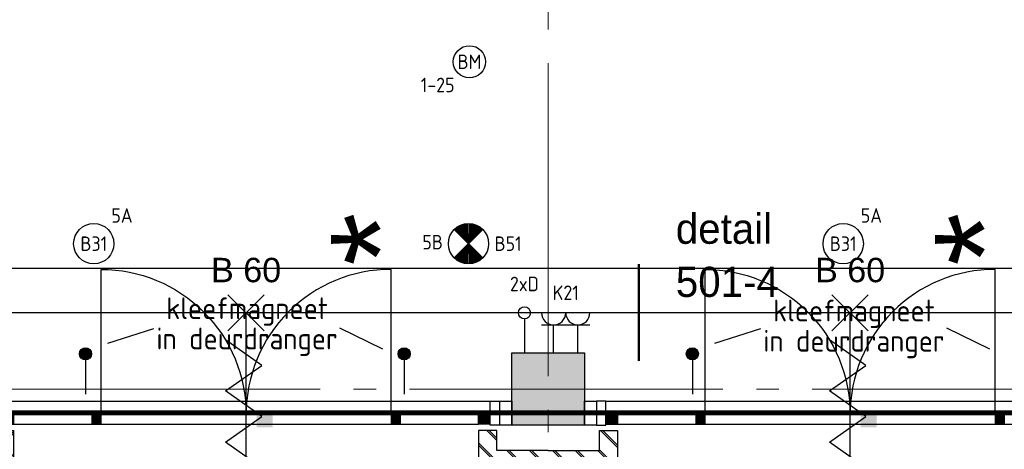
# Model space of a CAD drawing. Header units: millimetres. Extents: x -38031 to 123247, y -16330 to 129979.
# Tile 207 of 235: x 66079 to 72192, y 46021 to 48688. Entities that reach past the tile are written whole.
import ezdxf
from ezdxf.enums import TextEntityAlignment as Align

# ---------------------------------------------------------------- set-up
doc = ezdxf.new("R2010")
doc.units = ezdxf.units.MM
doc.header["$LTSCALE"] = 50
doc.linetypes.add('HIDDEN', pattern=[9.525, 6.35, -3.175])
doc.linetypes.add('STYLE_11', pattern=[5, 3.888855, -0.416718, 0.277786, -0.416641])
for name, color, linetype in [('AL$1A---_ALGEMEEN', 8, 'Continuous'), ('AM$1A---_ARCERING', 8, 'Continuous'), ('AT$1A---_TEKST100', 8, 'Continuous'), ('BOUWKUNDIG', 8, 'Continuous'), ('brandscheiding', 5, 'HIDDEN'), ('EB6511--_ATTRIB', 2, 'Continuous'), ('EL6222--', 3, 'Continuous'), ('EL6311--', 3, 'Continuous'), ('EL6311--NV', 7, 'Continuous'), ('EL6441--', 3, 'Continuous'), ('EL6511--', 3, 'Continuous'), ('EL6521--', 3, 'Continuous'), ('EL6522--', 3, 'Continuous'), ('versterkte strook', 7, 'Continuous')]:
    doc.layers.add(name, color=color, linetype=linetype)
doc.layers.add('stramien', color=1, linetype='STYLE_11', lineweight=15)
doc.styles.add('Arial', font='ARIAL.TTF')
doc.styles.add('BURO-018', font='iso.shx', dxfattribs={"height": 90})
doc.styles.add('Geneva', font='txt')
doc.styles.add('NORATT', font='iso.shx')
doc.styles.get("Standard").update_dxf_attribs({"font": 'iso.shx'})
pattern_1 = [(45, (0, 0), (70.7107, -70.7107), []), (45, (7.07, -7.07), (70.7107, -70.7107), [])]

# ---------------------------------------------------------------- blocks, each defined once
blk = doc.blocks.new('1115B3A')
at = {"color": 0, "linetype": 'Continuous'}
blk.add_circle((0, 0), 2.5, dxfattribs=at)
at = {"color": 0, "linetype": 'Continuous', "style": 'BURO-018'}
for tag, p in [('E_GKAST', (0, 8)), ('E_GROEP', (0, 5)), ('E_SGROEP', (4.5, 5)), ('E_ARMCODE', (0, 0)), ('E_SLET', (4.5, -1))]:
    blk.add_attdef(tag, text='', height=1.8, dxfattribs=at).set_placement(p, align=Align.MIDDLE)
blk = doc.blocks.new('E00018')
at = {"color": 0, "linetype": 'Continuous'}
for p, q in [((-1.77, -1.77), (1.77, 1.77)), ((1.77, -1.77), (-1.77, 1.77))]:
    blk.add_line(p, q, dxfattribs=at)
at = {"color": 0, "linetype": 'Continuous', "const_width": 2.5}
for points in [[(-0.88, 0.88, -0.198912), (0, 1.25, -0.198912), (0.88, 0.88, -1)], [(-0.88, -0.88, 0.198912), (0, -1.25, 0.198912), (0.88, -0.88, 1)]]:
    blk.add_lwpolyline(points, format="xyb", dxfattribs=at)
blk = doc.blocks.new('1115B3A-NO1')
at = {"color": 0, "linetype": 'Continuous'}
blk.add_circle((0, 0), 2.5, dxfattribs=at)
at = {"color": 0, "zscale": 100}
blk.add_blockref('E00018', (0, 0), dxfattribs=at)
at = {"color": 0, "linetype": 'Continuous', "style": 'BURO-018'}
for tag, p in [('E_GKAST', (0, 8)), ('E_GROEP', (0, 5)), ('E_SGROEP', (4.5, 5)), ('E_ARMCODE', (0, 0)), ('E_SLET', (4.5, -1))]:
    blk.add_attdef(tag, text='', height=1.8, dxfattribs=at).set_placement(p, align=Align.MIDDLE)
blk = doc.blocks.new('E00126')
at = {"color": 0, "linetype": 'Continuous'}
for p, q in [((-3, 4.5), (3, 4.5)), ((-1.5, 1), (-1.5, 4.5)), ((1.5, 1), (1.5, 4.5))]:
    blk.add_line(p, q, dxfattribs=at)
for centre in [(-1.5, 6), (1.5, 6)]:
    blk.add_arc(centre, 1.5, 180, 0, dxfattribs=at)
at = {"color": 0, "linetype": 'Continuous', "style": 'BURO-018'}
for tag, p in [('E_GKAST', (0, 11.5)), ('E_GROEP', (0, 8.5)), ('E_SGROEP', (4.5, 8.5))]:
    blk.add_attdef(tag, text='', height=1.8, dxfattribs=at).set_placement(p, align=Align.MIDDLE)
at = {"color": 0, "linetype": 'Continuous', "style": 'BURO-018', "flags": 1}
for tag, p in [('E_VERMCODE', (13, 8.5)), ('E_MATCODE', (0, 0))]:
    blk.add_attdef(tag, text='', height=1.8, dxfattribs=at).set_placement(p, align=Align.MIDDLE)
blk = doc.blocks.new('E00123')
at = {"color": 0, "linetype": 'Continuous'}
blk.add_circle((0, 0), 2, dxfattribs=at)
at = {"color": 0, "linetype": 'Continuous', "style": 'BURO-018'}
for tag, p in [('E_TEXT1', (0, 4.5)), ('E_TEXT2', (0, 0))]:
    blk.add_attdef(tag, text='', height=1.8, dxfattribs=at).set_placement(p, align=Align.MIDDLE)
at = {"color": 0, "linetype": 'Continuous', "style": 'BURO-018', "flags": 1}
blk.add_attdef('E_MATCODE', (0, 0), '', height=1.8, dxfattribs=at)
blk = doc.blocks.new('E00139')
at = {"color": 0, "linetype": 'Continuous'}
blk.add_line((0, 5.25), (0, 1), dxfattribs=at)
blk.add_circle((0, 6), 0.75, dxfattribs=at)
at = {"color": 7, "style": 'BURO-018'}
for tag, p in [('E_COMMENT1', (0, 12)), ('E_DCOM1', (0, 9))]:
    blk.add_attdef(tag, text='', height=1.8, dxfattribs=at).set_placement(p, align=Align.MIDDLE)
at = {"color": 0, "style": 'BURO-018'}
blk.add_attdef('E_TEXT1', text='', height=1.8, dxfattribs=at).set_placement((2.5, 6), align=Align.MIDDLE)
at = {"color": 0, "linetype": 'Continuous', "style": 'BURO-018', "flags": 1}
blk.add_attdef('E_MATCODE', text='', height=1.8, dxfattribs=at).set_placement((0, 0), align=Align.MIDDLE)
blk = doc.blocks.new('E00046')
at = {"color": 0, "linetype": 'Continuous'}
blk.add_solid([(-1, 1), (1, 1), (-1, 3), (1, 3)], dxfattribs=at)
at = {"color": 0, "linetype": 'Continuous', "style": 'BURO-018'}
blk.add_attdef('E_TEXT1', text='', height=1.8, dxfattribs=at).set_placement((0, 5.5), align=Align.MIDDLE)
at = {"color": 0, "linetype": 'Continuous', "style": 'BURO-018', "flags": 1}
blk.add_attdef('E_MATCODE', text='', height=1.8, dxfattribs=at).set_placement((0, 0), align=Align.MIDDLE)
blk = doc.blocks.new('Group-18')
at = {"layer": 'AL$1A---_ALGEMEEN', "color": 0}
blk.add_lwpolyline([(9324, 24400), (9324, 18294.6), (20174.1, 18294.6), (20174, 30225), (14974, 30225), (14974, 29018.4), (10580.9, 24400), (9324, 24400)], dxfattribs=at)
blk = doc.blocks.new('zijdetail staalkozijn 2kops')
at = {"layer": 'AM$1A---_ARCERING', "linetype": 'Continuous', "lineweight": 0}
blk.add_hatch(color=256, dxfattribs=at).paths.add_polyline_path([(-72.5, -278), (0, -278), (0, -338), (-72.5, -338)])
at = {"layer": 'AL$1A---_ALGEMEEN', "color": 0}
blk.add_lwpolyline([(-72.5, -278), (0, -278), (0, -338), (-72.5, -338)], close=True, dxfattribs=at)
at = {"color": 0}
blk.add_wipeout([(-72.5, -420), (-130, -420), (-130, -270), (-72.5, -270)], dxfattribs=at).dxf.layer = 'AL$1A---_ALGEMEEN'
at = {"layer": 'AL$1A---_ALGEMEEN', "color": 0}
blk.add_lwpolyline([(-72.5, -420), (-130, -420), (-130, -270), (-72.5, -270)], close=True, dxfattribs=at)
blk = doc.blocks.new('Group-43')
at = {"layer": 'AL$1A---_ALGEMEEN', "color": 0}
for p, q in [((-97.5, 382.003125), (127.5, 157.003125)), ((-97.5, 157.003125), (127.5, 382.003125))]:
    blk.add_line(p, q, dxfattribs=at)
at = {"layer": 'AL$1A---_ALGEMEEN', "color": 0, "flags": 1}
blk.add_attdef('B60_30', (-97.5, 157.003125), '', height=0.2, dxfattribs=at)
blk = doc.blocks.new('Group-44')
at = {"layer": 'AL$1A---_ALGEMEEN', "color": 0}
for p, q in [((-97.5, -757.809375), (127.5, -982.809375)), ((-97.5, -982.809375), (127.5, -757.809375))]:
    blk.add_line(p, q, dxfattribs=at)
at = {"layer": 'AL$1A---_ALGEMEEN', "color": 0, "flags": 1}
blk.add_attdef('B60_30', (-97.5, -982.809375), '', height=0.2, dxfattribs=at)
blk = doc.blocks.new('WBDBO 60 min')
at = {"layer": 'AL$1A---_ALGEMEEN', "color": 0}
blk.add_line((15, -870.3), (15, 269.5), dxfattribs=at)
for name in ['Group-43', 'Group-44']:
    blk.add_blockref(name, (0, 0), dxfattribs=at)
at = {"layer": 'AT$1A---_TEKST100', "style": 'Arial'}
blk.add_text('B 60', height=151.52, dxfattribs=at).set_placement((15, 413.9), align=Align.BOTTOM_CENTER)
blk = doc.blocks.new('WBDBO 60 min.zelfsl.')
at = {"layer": 'AL$1A---_ALGEMEEN', "color": 0}
blk.add_lwpolyline([(112.5, -692.4), (-112.5, -533.5), (112.5, -374.7), (-112.5, -215.8), (112.5, -57), (-112.5, 101.9)], dxfattribs=at)
blk.add_blockref('WBDBO 60 min', (0, 0), dxfattribs=at)
blk = doc.blocks.new('kleefmagneet')
at = {"layer": 'AT$1A---_TEKST100', "insert": (0, 0), "char_height": 606.098, "attachment_point": 5, "rotation": 90, "line_spacing_factor": 0.967741, "style": 'Arial'}
blk.add_mtext('{\\C256;\\l*}', dxfattribs=at)
blk = doc.blocks.new('31x_staal-bg-mk 122-p')
at = {"layer": 'AL$1A---_ALGEMEEN', "color": 0}
for p, q in [((-1174, 552.6), (-1583, 552.6)), ((-1537, 552.6), (-1537, 452.6)), ((-1174, 552.6), (-1174, 452.6)), ((-2932, 452.6), (-1537, 452.6)), ((221, 452.6), (-1174, 452.6))]:
    blk.add_line(p, q, dxfattribs=at)
blk.add_blockref('kleefmagneet', (-585, -1425.2), dxfattribs=at)
at = {"color": 0}
for points in [[(-2971.5, -238), (-2858.5, -238), (-2858.5, 0), (-3290, 0), (-3290, -113), (-2971.5, -113)], [(141.5, -238), (28.5, -238), (28.5, 0), (460, 0), (460, -113), (141.5, -113)], [(-2858.5, -278), (28.5, -278), (28.5, -338), (-2858.5, -338)]]:
    blk.add_wipeout(points, dxfattribs=at).dxf.layer = 'AL$1A---_ALGEMEEN'
at = {"layer": 'AM$1A---_ARCERING', "linetype": 'Continuous', "lineweight": 5}
h = blk.add_hatch(dxfattribs=at)
h.set_pattern_fill('BAKSTEEN', color=256, style=0, pattern_type=2)
h.set_pattern_definition(pattern_1)
h.paths.add_polyline_path([(-2971.5, -238), (-2858.5, -238), (-2858.5, 0), (-3290, 0), (-3290, -113), (-2971.5, -113)])
h = blk.add_hatch(dxfattribs=at)
h.set_pattern_fill('BAKSTEEN', color=256, style=0, pattern_type=2)
h.set_pattern_definition(pattern_1)
h.paths.add_polyline_path([(141.5, -238), (28.5, -238), (28.5, 0), (460, 0), (460, -113), (141.5, -113)])
at = {"layer": 'AM$1A---_ARCERING', "linetype": 'Continuous', "lineweight": 0}
for points in [[(-2373, -278), (-2315, -278), (-2315, -338), (-2373, -338)], [(-515, -278), (-457, -278), (-457, -338), (-515, -338)]]:
    blk.add_hatch(color=256, dxfattribs=at).paths.add_polyline_path(points)
at = {"layer": 'AL$1A---_ALGEMEEN', "color": 0}
blk.add_line((-2858.5, 0), (28.5, 0), dxfattribs=at)
at = {"layer": 'AL$1A---_ALGEMEEN', "color": 0, "flags": 128}
for points in [[(-2971.5, -238), (-2858.5, -238), (-2858.5, 0), (-3290, 0)], [(141.5, -238), (28.5, -238), (28.5, 0), (460, 0)], [(-3290, -113), (-2971.5, -113), (-2971.5, -238)], [(460, -113), (141.5, -113), (141.5, -238)]]:
    blk.add_lwpolyline(points, dxfattribs=at)
at = {"layer": 'AL$1A---_ALGEMEEN', "color": 0}
for points in [[(-2858.5, -278), (28.5, -278), (28.5, -338), (-2858.5, -338)], [(-2373, -278), (-2315, -278), (-2315, -338), (-2373, -338)], [(-515, -278), (-457, -278), (-457, -338), (-515, -338)]]:
    blk.add_lwpolyline(points, close=True, dxfattribs=at)
at = {"layer": 'AL$1A---_ALGEMEEN', "color": 0, "flags": 128}
for points in [[(-2315, -338), (-2315, -1238, 0.414214), (-1415, -338, 0.414214)], [(-515, -338), (-515, -1238, -0.414214), (-1415, -338, -0.414214)]]:
    blk.add_lwpolyline(points, format="xyb", dxfattribs=at)
at = {"layer": 'AL$1A---_ALGEMEEN', "color": 0, "xscale": -1, "rotation": 180}
blk.add_blockref('WBDBO 60 min.zelfsl.', (-1430, -698.7), dxfattribs=at)
at = {"layer": 'AL$1A---_ALGEMEEN', "color": 0, "xscale": -1}
blk.add_blockref('zijdetail staalkozijn 2kops', (28.5, 0), dxfattribs=at)
at = {"layer": 'AL$1A---_ALGEMEEN', "color": 0}
blk.add_line((-2931, -420), (101, -420), dxfattribs=at)
blk.add_blockref('zijdetail staalkozijn 2kops', (-2858.5, 0), dxfattribs=at)
blk = doc.blocks.new('detailnr plf ver')
at = {"layer": 'AL$1A---_ALGEMEEN', "color": 0, "lineweight": 50}
blk.add_line((0, -300), (0, 300), dxfattribs=at)
at = {"layer": 'AL$1A---_ALGEMEEN', "color": 0, "flags": 1}
blk.add_attdef('detailnr', (0, -300), '', height=0.2, dxfattribs=at)
at = {"layer": 'AT$1A---_TEKST100', "insert": (229.7, 614.1), "char_height": 187.134, "attachment_point": 1, "line_spacing_factor": 1.057281, "style": 'Geneva'}
blk.add_mtext('{\\C256;\\ldetail \\P501-4}', dxfattribs=at)
blk = doc.blocks.new('200254 W 210 11-06-2007')
at = {"layer": 'AL$1A---_ALGEMEEN'}
for points in [[(32859.5, 21332.4), (32936, 21332.4), (32936, 21182.4), (32859.5, 21182.4)], [(33386, 21332.4), (33462.5, 21332.4), (33462.5, 21182.4), (33386, 21182.4)]]:
    blk.add_lwpolyline(points, close=True, dxfattribs=at)
blk.add_blockref('Group-18', (20162, 3587.4), dxfattribs=at)
at = {"layer": 'AL$1A---_ALGEMEEN', "xscale": -1, "rotation": 180}
blk.add_blockref('31x_staal-bg-mk 122-p', (36451, 20912.4), dxfattribs=at)
at = {"layer": 'AL$1A---_ALGEMEEN'}
blk.add_blockref('detailnr plf ver', (33724.1, 21882.1), dxfattribs=at)
at = {"layer": 'AL$1A---_ALGEMEEN', "xscale": -1, "rotation": 180}
blk.add_blockref('31x_staal-bg-mk 122-p', (32701, 20912.4), dxfattribs=at)
at = {"layer": 'AM$1A---_ARCERING', "linetype": 'Continuous', "lineweight": 0}
blk.add_hatch(color=256, dxfattribs=at).paths.add_polyline_path([(32936, 21632.4), (33386, 21632.4), (33386, 21182.4), (32936, 21182.4)])
at = {"layer": 'AL$1A---_ALGEMEEN'}
blk.add_lwpolyline([(32936, 21632.4), (33386, 21632.4), (33386, 21182.4), (32936, 21182.4)], close=True, dxfattribs=at)
at = {"layer": 'stramien', "ltscale": 10}
for p, q in [((33161, -41013.6), (33161, 36216.4)), ((-37699, 21407.4), (65551.8, 21407.4))]:
    blk.add_line(p, q, dxfattribs=at)

msp = doc.modelspace()

# ---------------------------------------------------------------- block references
at = {"layer": 'BOUWKUNDIG'}
msp.add_blockref('200254 W 210 11-06-2007', (36199, 24987.6), dxfattribs=at)

# ---------------------------------------------------------------- next in the draw order: linework, layer by layer
at = {"layer": 'brandscheiding', "const_width": 30}
msp.add_lwpolyline([(19517, 46247.2), (74096.2, 46247.2), (74096.2, 42545)], dxfattribs=at)
at = {"layer": 'EL6441--', "const_width": 37.5}
for points in [[(66469.1, 46613.8, 1), (66506.6, 46613.8, 1)], [(68447.3, 46613.8, 1), (68484.8, 46613.8, 1)], [(70236.8, 46613.8, 1), (70274.3, 46613.8, 1)]]:
    msp.add_lwpolyline(points, format="xyb", close=True, dxfattribs=at)
at = {"layer": 'EL6522--'}
for p, q in [((66910.8, 46769.1), (66624.9, 46678)), ((68065.5, 46774.6), (68332.1, 46644.3)), ((70678.4, 46769.1), (70392.5, 46678)), ((71833.1, 46774.6), (72099.7, 46644.3)), ((66487.9, 46613.8), (66487.9, 46363.8)), ((68466, 46613.8), (68466, 46363.8)), ((70255.5, 46613.8), (70255.5, 46363.8))]:
    msp.add_line(p, q, dxfattribs=at)
for centre in [(66487.9, 46613.8), (68466, 46613.8), (70255.5, 46613.8)]:
    msp.add_circle(centre, 37.5, dxfattribs=at)
at = {"layer": 'versterkte strook'}
msp.add_line((9165.1, 47145), (103090.1, 47145), dxfattribs=at)

# ---------------------------------------------------------------- next in the draw order: block references
at = {"layer": 'EL6222--'}
ref = msp.add_blockref('E00126', (69469.4, 46568), dxfattribs=dict(at, xscale=50, yscale=50, zscale=50))
ref.add_attrib('E_GROEP', 'K21', dxfattribs={"layer": '0', "color": 1, "linetype": 'Continuous', "height": 90, "style": 'BURO-018'}).set_placement((69469.4, 46993), align=Align.MIDDLE)
at = {"layer": 'EL6311--'}
ref = msp.add_blockref('1115B3A', (66539.4, 47297.5), dxfattribs=dict(at, xscale=50, yscale=50, zscale=50))
ref.add_attrib('E_ARMCODE', 'B31', dxfattribs={"layer": '0', "color": 1, "linetype": 'Continuous', "height": 90, "style": 'BURO-018'}).set_placement((66539.4, 47297.5), align=Align.MIDDLE)
ref.add_attrib('E_GROEP', '5A', dxfattribs={"layer": '0', "color": 1, "linetype": 'Continuous', "height": 90, "style": 'BURO-018'}).set_placement((66714.4, 47472.5), align=Align.MIDDLE)
ref = msp.add_blockref('1115B3A', (71192.1, 47297.5), dxfattribs=dict(at, xscale=50, yscale=50, zscale=50))
ref.add_attrib('E_ARMCODE', 'B31', dxfattribs={"layer": '0', "color": 1, "linetype": 'Continuous', "height": 90, "style": 'BURO-018'}).set_placement((71192.1, 47297.5), align=Align.MIDDLE)
ref.add_attrib('E_GROEP', '5A', dxfattribs={"layer": '0', "color": 1, "linetype": 'Continuous', "height": 90, "style": 'BURO-018'}).set_placement((71367.1, 47472.5), align=Align.MIDDLE)
at = {"layer": 'EL6311--NV'}
ref = msp.add_blockref('1115B3A-NO1', (68865.8, 47297.5), dxfattribs=dict(at, xscale=50, yscale=50, zscale=50))
ref.add_attrib('E_ARMCODE', 'B51', dxfattribs={"layer": '0', "color": 1, "linetype": 'Continuous', "height": 90, "style": 'BURO-018'}).set_placement((69111.5, 47297.5), align=Align.MIDDLE)
ref.add_attrib('E_GROEP', '5B', dxfattribs={"layer": '0', "color": 1, "linetype": 'Continuous', "height": 90, "style": 'BURO-018'}).set_placement((68643.1, 47307), align=Align.MIDDLE)
at = {"layer": 'EL6441--'}
ref = msp.add_blockref('E00139', (69212.9, 46568), dxfattribs=dict(at, xscale=50, yscale=50, zscale=50))
ref.add_attrib('E_TEXT1', '2xD', dxfattribs={"layer": '0', "color": 1, "height": 90, "style": 'BURO-018'}).set_placement((69212.9, 47047.4), align=Align.MIDDLE)
at = {"layer": 'EL6511--'}
ref = msp.add_blockref('E00123', (68871.5, 48426.6), dxfattribs=dict(at, xscale=50, yscale=50, zscale=50))
ref.add_attrib('E_TEXT2', 'BM', dxfattribs={"layer": 'EB6511--_ATTRIB', "color": 1, "linetype": 'Continuous', "height": 90, "style": 'NORATT'}).set_placement((68871.5, 48426.6), align=Align.MIDDLE)
ref.add_attrib('E_TEXT1', '1-25', dxfattribs={"layer": 'EB6511--_ATTRIB', "color": 1, "linetype": 'Continuous', "height": 90, "style": 'NORATT'}).set_placement((68674.6, 48282.7), align=Align.MIDDLE)
at = {"layer": 'EL6521--', "xscale": 50, "yscale": 50, "zscale": 50}
for p in [(67600.8, 46106.6), (71350.3, 46106.6)]:
    msp.add_blockref('E00046', p, dxfattribs=at)

# ---------------------------------------------------------------- next in the draw order: texts
at = {"layer": 'EL6522--', "style": 'BURO-018'}
for s, p in [('kleefmagneet', (67490.7, 46876.5)), ('kleefmagneet', (71258.3, 46862.4)), ('in deurdranger', (67490.7, 46688.6)), ('in deurdranger', (71258.3, 46674.5))]:
    msp.add_text(s, height=135, dxfattribs=at).set_placement(p, align=Align.MIDDLE)

doc.saveas('drawing.dxf')
